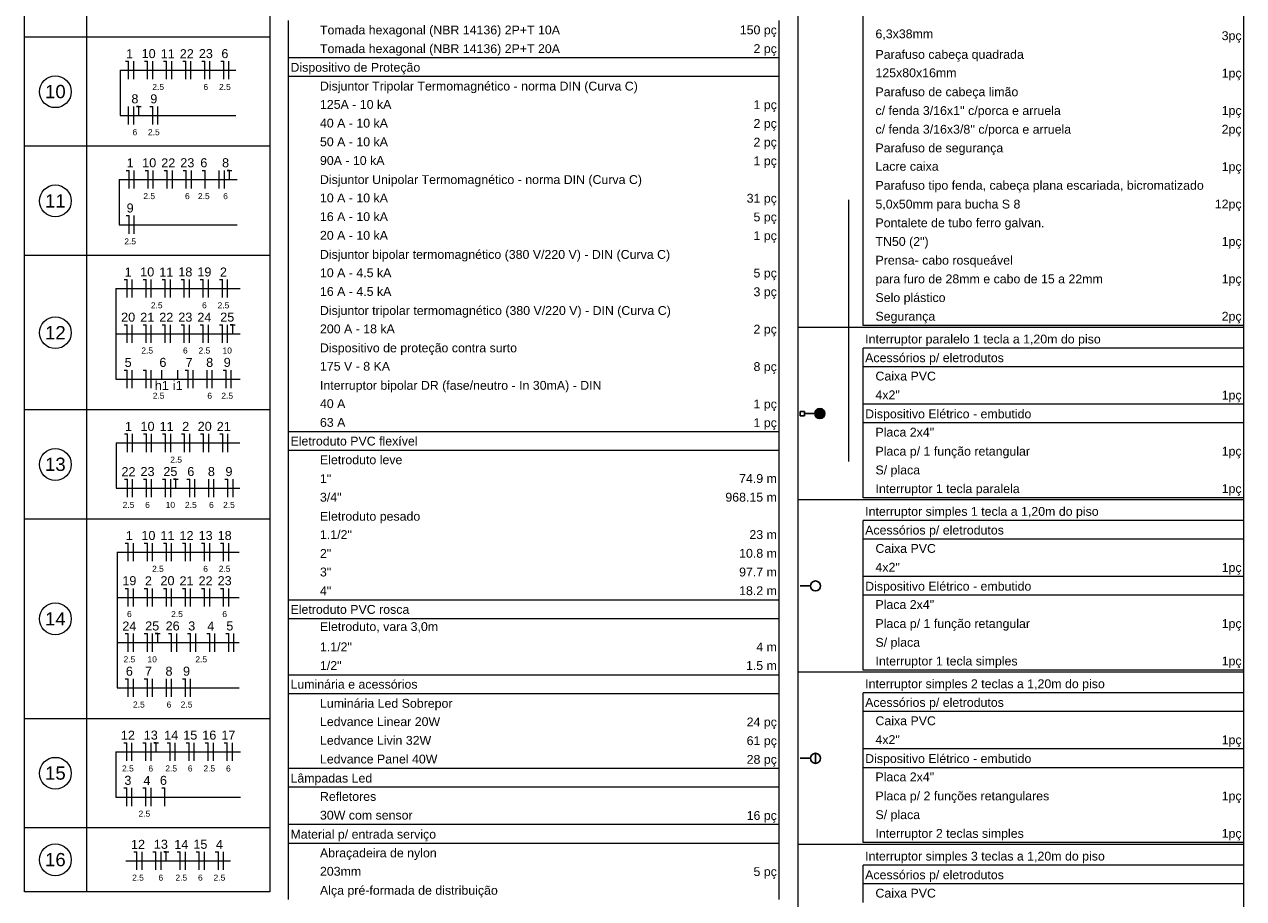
# Model space of a CAD drawing. Header units: feet. Extents: x -18 to 1038, y -110 to 48.
# Tile 115 of 199: x 770 to 785, y -67 to -56. Entities that reach past the tile are written whole.
import ezdxf

# ---------------------------------------------------------------- set-up
doc = ezdxf.new("R2010")
doc.units = ezdxf.units.FT
doc.header["$MEASUREMENT"] = 0
for name, color, linetype, lineweight in [('DI-Tabelas', 7, 'Continuous', 5), ('EL-Fios (Fase 1)', 7, 'Continuous', 5), ('EL-Fios (Fase 2)', 7, 'Continuous', 5), ('EL-Fios (Fase 3)', 7, 'Continuous', 5), ('EL-Fios (Neutro)', 7, 'Continuous', 5), ('EL-Fios (Retorno)', 7, 'Continuous', 5), ('EL-Fios (Terra)', 7, 'Continuous', 5), ('EL-Textos fios', 7, 'Continuous', 5)]:
    doc.layers.add(name, color=color, linetype=linetype, lineweight=lineweight)
doc.layers.add('P-SIMBOL', color=5, linetype='Continuous')
doc.styles.add('Arial', font='arial.ttf')

msp = doc.modelspace()

# ---------------------------------------------------------------- hatches: boundary and pattern name
at = {"layer": 'P-SIMBOL', "linetype": 'Continuous'}
for points in [[(779.8682, -61.1531), (779.8682, -61.2156), (779.8057, -61.2156), (779.8062, -61.2059), (779.8117, -61.1889), (779.8177, -61.1784), (779.8247, -61.1704), (779.8352, -61.1624), (779.8482, -61.1563), (779.8612, -61.1534), (779.8682, -61.1536)], [(779.8682, -61.2781), (779.8682, -61.2156), (779.8057, -61.2156), (779.8062, -61.2252), (779.8117, -61.2422), (779.8177, -61.2527), (779.8247, -61.2607), (779.8352, -61.2687), (779.8482, -61.2748), (779.8612, -61.2777), (779.8682, -61.2775)], [(779.8682, -61.1531), (779.8682, -61.2156), (779.9307, -61.2156), (779.9302, -61.2059), (779.9247, -61.1889), (779.9187, -61.1784), (779.9117, -61.1704), (779.9012, -61.1624), (779.8882, -61.1563), (779.8752, -61.1534), (779.8682, -61.1536)], [(779.8682, -61.2781), (779.8682, -61.2156), (779.9307, -61.2156), (779.9302, -61.2252), (779.9247, -61.2422), (779.9187, -61.2527), (779.9117, -61.2607), (779.9012, -61.2687), (779.8882, -61.2748), (779.8752, -61.2777), (779.8682, -61.2775)]]:
    msp.add_hatch(color=7, dxfattribs=at).paths.add_polyline_path(points)

# ---------------------------------------------------------------- linework, layer by layer
at = {"layer": 'DI-Tabelas'}
for p, q in [((779.5991, -60.1439), (779.5991, -47.3009)), ((785.1392, -47.3009), (785.1392, -60.1439)), ((769.9759, -56.5343), (769.9759, -54.6143)), ((770.7469, -54.6143), (770.7469, -56.5343)), ((773.0289, -54.6143), (773.0289, -56.5343)), ((780.4076, -56.3973), (780.4076, -56.1647)), ((785.1392, -56.1647), (785.1392, -56.3973)), ((773.2605, -56.558), (773.2605, -56.3254)), ((779.3595, -56.3254), (779.3595, -56.558)), ((780.4076, -56.6299), (780.4076, -56.3973)), ((785.1392, -56.3973), (785.1392, -56.6299)), ((770.7469, -56.5343), (769.9759, -56.5343)), ((769.9759, -57.8918), (769.9759, -56.5343)), ((773.0289, -56.5343), (770.7469, -56.5343)), ((770.7469, -56.5343), (770.7469, -57.8918)), ((773.0289, -56.5343), (773.0289, -57.8918)), ((773.2605, -56.7906), (773.2605, -56.558)), ((779.3595, -56.558), (779.3595, -56.7906)), ((780.4076, -56.8625), (780.4076, -56.6299)), ((785.1392, -56.6299), (785.1392, -56.8625)), ((773.6269, -56.7906), (773.2605, -56.7906)), ((773.2605, -57.0232), (773.2605, -56.7906)), ((777.3469, -56.7906), (773.6269, -56.7906)), ((779.3595, -56.7906), (777.3469, -56.7906)), ((779.3595, -56.7906), (779.3595, -57.0232)), ((780.4076, -57.0951), (780.4076, -56.8625)), ((785.1392, -56.8625), (785.1392, -57.0951)), ((779.3595, -57.0232), (773.2605, -57.0232)), ((773.2605, -57.2558), (773.2605, -57.0232)), ((779.3595, -57.0232), (779.3595, -57.2558)), ((780.4076, -57.3277), (780.4076, -57.0951)), ((785.1392, -57.0951), (785.1392, -57.3277)), ((773.2605, -57.4884), (773.2605, -57.2558)), ((779.3595, -57.2558), (779.3595, -57.4884)), ((780.4076, -57.5603), (780.4076, -57.3277)), ((785.1392, -57.3277), (785.1392, -57.5603)), ((773.2605, -57.721), (773.2605, -57.4884)), ((779.3595, -57.4884), (779.3595, -57.721)), ((780.4076, -57.7929), (780.4076, -57.5603)), ((785.1392, -57.5603), (785.1392, -57.7929)), ((773.2605, -57.9536), (773.2605, -57.721)), ((779.3595, -57.721), (779.3595, -57.9536)), ((770.7469, -57.8918), (769.9759, -57.8918)), ((769.9759, -59.2493), (769.9759, -57.8918)), ((773.0289, -57.8918), (770.7469, -57.8918)), ((770.7469, -57.8918), (770.7469, -59.2493)), ((773.0289, -57.8918), (773.0289, -59.2493)), ((780.4076, -58.0255), (780.4076, -57.7929)), ((785.1392, -57.7929), (785.1392, -58.0255)), ((773.2605, -58.1862), (773.2605, -57.9536)), ((779.3595, -57.9536), (779.3595, -58.1862)), ((780.4076, -58.2581), (780.4076, -58.0255)), ((785.1392, -58.0255), (785.1392, -58.2581)), ((773.2605, -58.4188), (773.2605, -58.1862)), ((779.3595, -58.1862), (779.3595, -58.4188)), ((780.4076, -58.4907), (780.4076, -58.2581)), ((785.1392, -58.2581), (785.1392, -58.4907)), ((773.2605, -58.6514), (773.2605, -58.4188)), ((779.3595, -58.4188), (779.3595, -58.6514)), ((780.4076, -58.7233), (780.4076, -58.4907)), ((785.1392, -58.4907), (785.1392, -58.7233)), ((773.2605, -58.884), (773.2605, -58.6514)), ((779.3595, -58.6514), (779.3595, -58.884)), ((780.2303, -58.7879), (780.2303, -58.5553)), ((780.2303, -59.0205), (780.2303, -58.7879)), ((780.4076, -58.9559), (780.4076, -58.7233)), ((785.1392, -58.7233), (785.1392, -58.9559)), ((773.2605, -59.1166), (773.2605, -58.884)), ((779.3595, -58.884), (779.3595, -59.1166)), ((780.4076, -59.1885), (780.4076, -58.9559)), ((785.1392, -58.9559), (785.1392, -59.1885)), ((773.2605, -59.3492), (773.2605, -59.1166)), ((779.3595, -59.1166), (779.3595, -59.3492)), ((780.2303, -59.2531), (780.2303, -59.0205)), ((770.7469, -59.2493), (769.9759, -59.2493)), ((769.9759, -61.1693), (769.9759, -59.2493)), ((773.0289, -59.2493), (770.7469, -59.2493)), ((770.7469, -59.2493), (770.7469, -61.1693)), ((773.0289, -59.2493), (773.0289, -61.1693)), ((780.2303, -59.4857), (780.2303, -59.2531)), ((780.4076, -59.4211), (780.4076, -59.1885)), ((785.1392, -59.1885), (785.1392, -59.4211)), ((773.2605, -59.5818), (773.2605, -59.3492)), ((779.3595, -59.3492), (779.3595, -59.5818)), ((780.4076, -59.6537), (780.4076, -59.4211)), ((785.1392, -59.4211), (785.1392, -59.6537)), ((773.2605, -59.8144), (773.2605, -59.5818)), ((779.3595, -59.5818), (779.3595, -59.8144)), ((780.2303, -59.7183), (780.2303, -59.4857)), ((780.2303, -59.9509), (780.2303, -59.7183)), ((780.4076, -59.8863), (780.4076, -59.6537)), ((785.1392, -59.6537), (785.1392, -59.8863)), ((773.2605, -60.047), (773.2605, -59.8144)), ((779.3595, -59.8144), (779.3595, -60.047)), ((780.4076, -60.1189), (780.4076, -59.8863)), ((785.1392, -59.8863), (785.1392, -60.1189)), ((780.2303, -60.1835), (780.2303, -59.9509)), ((773.2605, -60.2796), (773.2605, -60.047)), ((779.3595, -60.047), (779.3595, -60.2796)), ((780.3826, -60.1439), (779.5991, -60.1439)), ((779.5991, -62.2873), (779.5991, -60.1439)), ((780.2303, -60.4161), (780.2303, -60.1835)), ((785.1392, -60.1439), (780.3826, -60.1439)), ((784.2042, -60.1189), (780.4076, -60.1189)), ((785.1392, -60.1189), (784.2042, -60.1189)), ((785.1392, -60.1439), (785.1392, -62.2873)), ((773.2605, -60.5122), (773.2605, -60.2796)), ((779.3595, -60.2796), (779.3595, -60.5122)), ((780.2303, -60.6487), (780.2303, -60.4161)), ((785.1392, -60.4015), (780.4076, -60.4015)), ((780.4076, -60.6341), (780.4076, -60.4015)), ((785.1392, -60.4015), (785.1392, -60.6341)), ((773.2605, -60.7448), (773.2605, -60.5122)), ((779.3595, -60.5122), (779.3595, -60.7448)), ((780.2303, -60.8813), (780.2303, -60.6487)), ((785.1392, -60.6341), (780.4076, -60.6341)), ((780.4076, -60.8667), (780.4076, -60.6341)), ((785.1392, -60.6341), (785.1392, -60.8667)), ((773.2605, -60.9774), (773.2605, -60.7448)), ((779.3595, -60.7448), (779.3595, -60.9774)), ((780.2303, -61.1139), (780.2303, -60.8813)), ((780.4076, -61.0993), (780.4076, -60.8667)), ((785.1392, -60.8667), (785.1392, -61.0993)), ((773.2605, -61.21), (773.2605, -60.9774)), ((779.3595, -60.9774), (779.3595, -61.21)), ((784.4817, -61.0993), (780.4076, -61.0993)), ((780.4076, -61.3319), (780.4076, -61.0993)), ((785.1392, -61.0993), (784.4817, -61.0993)), ((785.1392, -61.0993), (785.1392, -61.3319)), ((770.7469, -61.1693), (769.9759, -61.1693)), ((769.9759, -62.5268), (769.9759, -61.1693)), ((773.0289, -61.1693), (770.7469, -61.1693)), ((770.7469, -61.1693), (770.7469, -62.5268)), ((773.0289, -61.1693), (773.0289, -62.5268)), ((773.2605, -61.4426), (773.2605, -61.21)), ((779.3595, -61.21), (779.3595, -61.4426)), ((780.2303, -61.3465), (780.2303, -61.1139)), ((780.2303, -61.5791), (780.2303, -61.3465)), ((785.1392, -61.3319), (780.4076, -61.3319)), ((780.4076, -61.5645), (780.4076, -61.3319)), ((785.1392, -61.3319), (785.1392, -61.5645)), ((773.6269, -61.4426), (773.2605, -61.4426)), ((773.2605, -61.6752), (773.2605, -61.4426)), ((777.3469, -61.4426), (773.6269, -61.4426)), ((779.3595, -61.4426), (777.3469, -61.4426)), ((779.3595, -61.4426), (779.3595, -61.6752)), ((779.3595, -61.6752), (773.2605, -61.6752)), ((773.2605, -61.9078), (773.2605, -61.6752)), ((779.3595, -61.6752), (779.3595, -61.9078)), ((780.2303, -61.8117), (780.2303, -61.5791)), ((780.4076, -61.7971), (780.4076, -61.5645)), ((785.1392, -61.5645), (785.1392, -61.7971)), ((780.4076, -62.0297), (780.4076, -61.7971)), ((785.1392, -61.7971), (785.1392, -62.0297)), ((773.2605, -62.1404), (773.2605, -61.9078)), ((779.3595, -61.9078), (779.3595, -62.1404)), ((773.2605, -62.373), (773.2605, -62.1404)), ((779.3595, -62.1404), (779.3595, -62.373)), ((780.4076, -62.2623), (780.4076, -62.0297)), ((785.1392, -62.0297), (785.1392, -62.2623)), ((780.3826, -62.2873), (779.5991, -62.2873)), ((779.5991, -64.4307), (779.5991, -62.2873)), ((785.1392, -62.2873), (780.3826, -62.2873)), ((784.4817, -62.2623), (780.4076, -62.2623)), ((785.1392, -62.2623), (784.4817, -62.2623)), ((785.1392, -62.2873), (785.1392, -64.4307)), ((773.2605, -62.6056), (773.2605, -62.373)), ((779.3595, -62.373), (779.3595, -62.6056)), ((770.7469, -62.5268), (769.9759, -62.5268)), ((769.9759, -65.0093), (769.9759, -62.5268)), ((773.0289, -62.5268), (770.7469, -62.5268)), ((770.7469, -62.5268), (770.7469, -65.0093)), ((773.0289, -62.5268), (773.0289, -65.0093)), ((773.2605, -62.8382), (773.2605, -62.6056)), ((779.3595, -62.6056), (779.3595, -62.8382)), ((785.1392, -62.5449), (780.4076, -62.5449)), ((780.4076, -62.7775), (780.4076, -62.5449)), ((785.1392, -62.5449), (785.1392, -62.7775)), ((773.2605, -63.0708), (773.2605, -62.8382)), ((779.3595, -62.8382), (779.3595, -63.0708)), ((785.1392, -62.7775), (780.4076, -62.7775)), ((780.4076, -63.0101), (780.4076, -62.7775)), ((785.1392, -62.7775), (785.1392, -63.0101)), ((773.2605, -63.3034), (773.2605, -63.0708)), ((779.3595, -63.0708), (779.3595, -63.3034)), ((780.4076, -63.2427), (780.4076, -63.0101)), ((785.1392, -63.0101), (785.1392, -63.2427)), ((773.2605, -63.536), (773.2605, -63.3034)), ((779.3595, -63.3034), (779.3595, -63.536)), ((784.4957, -63.2427), (780.4076, -63.2427)), ((780.4076, -63.4753), (780.4076, -63.2427)), ((785.1392, -63.2427), (784.4957, -63.2427)), ((785.1392, -63.2427), (785.1392, -63.4753)), ((785.1392, -63.4753), (780.4076, -63.4753)), ((780.4076, -63.7079), (780.4076, -63.4753)), ((785.1392, -63.4753), (785.1392, -63.7079)), ((773.6269, -63.536), (773.2605, -63.536)), ((773.2605, -63.7686), (773.2605, -63.536)), ((777.3469, -63.536), (773.6269, -63.536)), ((779.3595, -63.536), (777.3469, -63.536)), ((779.3595, -63.536), (779.3595, -63.7686)), ((779.3595, -63.7686), (773.2605, -63.7686)), ((773.2605, -64.0012), (773.2605, -63.7686)), ((779.3595, -63.7686), (779.3595, -64.0012)), ((780.4076, -63.9405), (780.4076, -63.7079)), ((785.1392, -63.7079), (785.1392, -63.9405)), ((780.4076, -64.1731), (780.4076, -63.9405)), ((785.1392, -63.9405), (785.1392, -64.1731)), ((773.2605, -64.2338), (773.2605, -64.0012)), ((779.3595, -64.0012), (779.3595, -64.2338)), ((773.2605, -64.4664), (773.2605, -64.2338)), ((779.3595, -64.2338), (779.3595, -64.4664)), ((780.4076, -64.4057), (780.4076, -64.1731)), ((785.1392, -64.1731), (785.1392, -64.4057)), ((780.3826, -64.4307), (779.5991, -64.4307)), ((779.5991, -66.5741), (779.5991, -64.4307)), ((785.1392, -64.4307), (780.3826, -64.4307)), ((784.4957, -64.4057), (780.4076, -64.4057)), ((785.1392, -64.4057), (784.4957, -64.4057)), ((785.1392, -64.4307), (785.1392, -66.5741)), ((773.6269, -64.4664), (773.2605, -64.4664)), ((773.2605, -64.699), (773.2605, -64.4664)), ((777.3469, -64.4664), (773.6269, -64.4664)), ((779.3595, -64.4664), (777.3469, -64.4664)), ((779.3595, -64.4664), (779.3595, -64.699)), ((779.3595, -64.699), (773.2605, -64.699)), ((773.2605, -64.9316), (773.2605, -64.699)), ((779.3595, -64.699), (779.3595, -64.9316)), ((785.1392, -64.6883), (780.4076, -64.6883)), ((780.4076, -64.9209), (780.4076, -64.6883)), ((785.1392, -64.6883), (785.1392, -64.9209)), ((770.7469, -65.0093), (769.9759, -65.0093)), ((769.9759, -66.3668), (769.9759, -65.0093)), ((773.0289, -65.0093), (770.7469, -65.0093)), ((770.7469, -65.0093), (770.7469, -66.3668)), ((773.0289, -65.0093), (773.0289, -66.3668)), ((773.2605, -65.1642), (773.2605, -64.9316)), ((779.3595, -64.9316), (779.3595, -65.1642)), ((785.1392, -64.9209), (780.4076, -64.9209)), ((780.4076, -65.1535), (780.4076, -64.9209)), ((785.1392, -64.9209), (785.1392, -65.1535)), ((773.2605, -65.3968), (773.2605, -65.1642)), ((779.3595, -65.1642), (779.3595, -65.3968)), ((780.4076, -65.3861), (780.4076, -65.1535)), ((785.1392, -65.1535), (785.1392, -65.3861)), ((773.2605, -65.6294), (773.2605, -65.3968)), ((779.3595, -65.3968), (779.3595, -65.6294)), ((784.5847, -65.3861), (780.4076, -65.3861)), ((780.4076, -65.6187), (780.4076, -65.3861)), ((785.1392, -65.3861), (784.5847, -65.3861)), ((785.1392, -65.3861), (785.1392, -65.6187)), ((773.6269, -65.6294), (773.2605, -65.6294)), ((773.2605, -65.862), (773.2605, -65.6294)), ((777.3469, -65.6294), (773.6269, -65.6294)), ((779.3595, -65.6294), (777.3469, -65.6294)), ((779.3595, -65.6294), (779.3595, -65.862)), ((785.1392, -65.6187), (780.4076, -65.6187)), ((780.4076, -65.8513), (780.4076, -65.6187)), ((785.1392, -65.6187), (785.1392, -65.8513)), ((779.3595, -65.862), (773.2605, -65.862)), ((773.2605, -66.0946), (773.2605, -65.862)), ((779.3595, -65.862), (779.3595, -66.0946)), ((780.4076, -66.0839), (780.4076, -65.8513)), ((785.1392, -65.8513), (785.1392, -66.0839)), ((773.2605, -66.3272), (773.2605, -66.0946)), ((779.3595, -66.0946), (779.3595, -66.3272)), ((780.4076, -66.3165), (780.4076, -66.0839)), ((785.1392, -66.0839), (785.1392, -66.3165)), ((770.7469, -66.3668), (769.9759, -66.3668)), ((769.9759, -67.1618), (769.9759, -66.3668)), ((773.0289, -66.3668), (770.7469, -66.3668)), ((770.7469, -66.3668), (770.7469, -67.1618)), ((773.0289, -66.3668), (773.0289, -67.1618)), ((773.6269, -66.3272), (773.2605, -66.3272)), ((773.2605, -66.5598), (773.2605, -66.3272)), ((777.3469, -66.3272), (773.6269, -66.3272)), ((779.3595, -66.3272), (777.3469, -66.3272)), ((779.3595, -66.3272), (779.3595, -66.5598)), ((780.4076, -66.5491), (780.4076, -66.3165)), ((785.1392, -66.3165), (785.1392, -66.5491)), ((779.3595, -66.5598), (773.2605, -66.5598)), ((773.2605, -66.7924), (773.2605, -66.5598)), ((779.3595, -66.5598), (779.3595, -66.7924)), ((784.5847, -66.5491), (780.4076, -66.5491)), ((785.1392, -66.5491), (784.5847, -66.5491)), ((780.3826, -66.5741), (779.5991, -66.5741)), ((779.5991, -68.7175), (779.5991, -66.5741)), ((785.1392, -66.5741), (780.3826, -66.5741)), ((785.1392, -66.5741), (785.1392, -68.7175)), ((773.2605, -67.025), (773.2605, -66.7924)), ((779.3595, -66.7924), (779.3595, -67.025)), ((785.1392, -66.8317), (780.4076, -66.8317)), ((780.4076, -67.0643), (780.4076, -66.8317)), ((785.1392, -66.8317), (785.1392, -67.0643)), ((770.7469, -67.1618), (769.9759, -67.1618)), ((773.0289, -67.1618), (770.7469, -67.1618)), ((773.2605, -67.2576), (773.2605, -67.025)), ((779.3595, -67.025), (779.3595, -67.2576)), ((785.1392, -67.0643), (780.4076, -67.0643)), ((780.4076, -67.2969), (780.4076, -67.0643)), ((785.1392, -67.0643), (785.1392, -67.2969))]:
    msp.add_line(p, q, dxfattribs=at)
at = {"layer": 'DI-Tabelas', "color": 7}
for centre in [(770.3614, -57.213), (770.3614, -58.5705), (770.3614, -60.2093), (770.3614, -61.848), (770.3614, -63.768), (770.3614, -65.688), (770.3614, -66.7643)]:
    msp.add_circle(centre, 0.198, dxfattribs=at)
at = {"layer": 'EL-Fios (Fase 1)', "color": 7}
for p, q in [((771.3352, -57.0585), (771.3352, -56.8335)), ((772.0463, -57.0585), (772.0463, -56.8335)), ((771.2709, -57.621), (771.2709, -57.396)), ((771.3421, -58.416), (771.3421, -58.191)), ((771.8162, -58.416), (771.8162, -58.191)), ((772.3988, -58.416), (772.3988, -58.191)), ((771.3172, -59.7735), (771.3172, -59.5485)), ((772.5025, -59.7735), (772.5025, -59.5485)), ((771.5543, -60.336), (771.5543, -60.111)), ((771.7913, -60.336), (771.7913, -60.111)), ((772.2654, -60.336), (772.2654, -60.111)), ((771.3172, -60.8985), (771.3172, -60.6735)), ((772.0752, -60.8985), (772.0752, -60.6735)), ((772.248, -60.8985), (772.248, -60.6735)), ((771.3213, -61.6935), (771.3213, -61.4685)), ((772.0324, -61.6935), (772.0324, -61.4685)), ((772.5065, -61.6935), (772.5065, -61.4685)), ((771.3213, -62.256), (771.3213, -62.031)), ((772.2695, -62.256), (772.2695, -62.031)), ((771.3322, -63.051), (771.3322, -62.826)), ((772.0434, -63.051), (772.0434, -62.826)), ((771.5693, -63.6135), (771.5693, -63.3885)), ((772.0434, -63.6135), (772.0434, -63.3885)), ((772.2804, -63.6135), (772.2804, -63.3885)), ((771.3322, -64.176), (771.3322, -63.951)), ((771.8706, -64.176), (771.8706, -63.951)), ((772.1077, -64.176), (772.1077, -63.951)), ((772.3447, -64.176), (772.3447, -63.951)), ((772.5818, -64.176), (772.5818, -63.951)), ((771.5693, -64.7385), (771.5693, -64.5135)), ((771.742, -64.7385), (771.742, -64.5135)), ((771.314, -65.5335), (771.314, -65.3085)), ((771.8524, -65.5335), (771.8524, -65.3085)), ((771.314, -66.096), (771.314, -65.871)), ((771.551, -66.096), (771.551, -65.871)), ((771.4398, -66.891), (771.4398, -66.666)), ((771.9782, -66.891), (771.9782, -66.666)), ((772.4523, -66.891), (772.4523, -66.666))]:
    msp.add_line(p, q, dxfattribs=at)
at = {"layer": 'EL-Fios (Fase 2)', "color": 7}
for p, q in [((771.5722, -57.0585), (771.5722, -56.8335)), ((772.5204, -57.0585), (772.5204, -56.8335)), ((771.6365, -57.621), (771.6365, -57.396)), ((771.5791, -58.416), (771.5791, -58.191)), ((771.3421, -58.9785), (771.3421, -58.7535)), ((771.5543, -59.7735), (771.5543, -59.5485)), ((772.0284, -59.7735), (772.0284, -59.5485)), ((772.2654, -59.7735), (772.2654, -59.5485)), ((772.5025, -60.336), (772.5025, -60.111)), ((771.5543, -60.8985), (771.5543, -60.6735)), ((772.5494, -60.8985), (772.5494, -60.6735)), ((771.5583, -61.6935), (771.5583, -61.4685)), ((771.7954, -62.256), (771.7954, -62.031)), ((772.0967, -62.256), (772.0967, -62.031)), ((772.5708, -62.256), (772.5708, -62.031)), ((771.5693, -63.051), (771.5693, -62.826)), ((772.5175, -63.051), (772.5175, -62.826)), ((771.3322, -63.6135), (771.3322, -63.3885)), ((771.5693, -64.176), (771.5693, -63.951)), ((771.3322, -64.7385), (771.3322, -64.5135)), ((772.0434, -64.7385), (772.0434, -64.5135)), ((772.3265, -65.5335), (772.3265, -65.3085))]:
    msp.add_line(p, q, dxfattribs=at)
at = {"layer": 'EL-Fios (Fase 3)', "color": 7}
for p, q in [((771.8093, -57.0585), (771.8093, -56.8335)), ((772.2834, -57.0585), (772.2834, -56.8335)), ((771.3352, -57.621), (771.3352, -57.396)), ((772.0532, -58.416), (772.0532, -58.191)), ((772.463, -58.416), (772.463, -58.191)), ((771.7913, -59.7735), (771.7913, -59.5485)), ((771.3172, -60.336), (771.3172, -60.111)), ((772.0284, -60.336), (772.0284, -60.111)), ((772.3123, -60.8985), (772.3123, -60.6735)), ((771.7954, -61.6935), (771.7954, -61.4685)), ((772.2695, -61.6935), (772.2695, -61.4685)), ((771.5583, -62.256), (771.5583, -62.031)), ((772.3338, -62.256), (772.3338, -62.031)), ((771.8063, -63.051), (771.8063, -62.826)), ((772.2804, -63.051), (772.2804, -62.826)), ((771.8063, -63.6135), (771.8063, -63.3885)), ((772.5175, -63.6135), (772.5175, -63.3885)), ((771.8063, -64.7385), (771.8063, -64.5135)), ((771.551, -65.5335), (771.551, -65.3085)), ((772.0894, -65.5335), (772.0894, -65.3085)), ((772.5635, -65.5335), (772.5635, -65.3085)), ((771.6768, -66.891), (771.6768, -66.666)), ((772.2152, -66.891), (772.2152, -66.666))]:
    msp.add_line(p, q, dxfattribs=at)
at = {"layer": 'EL-Fios (Neutro)', "color": 7}
for p, q in [((771.2334, -56.8335), (771.2709, -56.8335)), ((771.2709, -57.0585), (771.2709, -56.8335)), ((771.4704, -56.8335), (771.5079, -56.8335)), ((771.5079, -57.0585), (771.5079, -56.8335)), ((771.7075, -56.8335), (771.745, -56.8335)), ((771.745, -57.0585), (771.745, -56.8335)), ((771.9445, -56.8335), (771.982, -56.8335)), ((771.982, -57.0585), (771.982, -56.8335)), ((772.1816, -56.8335), (772.2191, -56.8335)), ((772.2191, -57.0585), (772.2191, -56.8335)), ((772.4186, -56.8335), (772.4561, -56.8335)), ((772.4561, -57.0585), (772.4561, -56.8335)), ((771.5347, -57.396), (771.5722, -57.396)), ((771.5722, -57.621), (771.5722, -57.396)), ((771.2403, -58.191), (771.2778, -58.191)), ((771.2778, -58.416), (771.2778, -58.191)), ((771.4773, -58.191), (771.5148, -58.191)), ((771.5148, -58.416), (771.5148, -58.191)), ((771.7144, -58.191), (771.7519, -58.191)), ((771.7519, -58.416), (771.7519, -58.191)), ((771.9514, -58.191), (771.9889, -58.191)), ((771.9889, -58.416), (771.9889, -58.191)), ((772.1885, -58.191), (772.226, -58.191)), ((772.226, -58.416), (772.226, -58.191)), ((771.2403, -58.7535), (771.2778, -58.7535)), ((771.2778, -58.9785), (771.2778, -58.7535)), ((771.2154, -59.5485), (771.2529, -59.5485)), ((771.2529, -59.7735), (771.2529, -59.5485)), ((771.4525, -59.5485), (771.49, -59.5485)), ((771.49, -59.7735), (771.49, -59.5485)), ((771.6895, -59.5485), (771.727, -59.5485)), ((771.727, -59.7735), (771.727, -59.5485)), ((771.9266, -59.5485), (771.9641, -59.5485)), ((771.9641, -59.7735), (771.9641, -59.5485)), ((772.1636, -59.5485), (772.2011, -59.5485)), ((772.2011, -59.7735), (772.2011, -59.5485)), ((772.4007, -59.5485), (772.4382, -59.5485)), ((772.4382, -59.7735), (772.4382, -59.5485)), ((771.2154, -60.111), (771.2529, -60.111)), ((771.2529, -60.336), (771.2529, -60.111)), ((771.4525, -60.111), (771.49, -60.111)), ((771.49, -60.336), (771.49, -60.111)), ((771.6895, -60.111), (771.727, -60.111)), ((771.727, -60.336), (771.727, -60.111)), ((771.9266, -60.111), (771.9641, -60.111)), ((771.9641, -60.336), (771.9641, -60.111)), ((772.1636, -60.111), (772.2011, -60.111)), ((772.2011, -60.336), (772.2011, -60.111)), ((772.4007, -60.111), (772.4382, -60.111)), ((772.4382, -60.336), (772.4382, -60.111)), ((771.2154, -60.6735), (771.2529, -60.6735)), ((771.2529, -60.8985), (771.2529, -60.6735)), ((771.4525, -60.6735), (771.49, -60.6735)), ((771.49, -60.8985), (771.49, -60.6735)), ((771.9735, -60.6735), (772.011, -60.6735)), ((772.011, -60.8985), (772.011, -60.6735)), ((772.4476, -60.6735), (772.4851, -60.6735)), ((772.4851, -60.8985), (772.4851, -60.6735)), ((771.2195, -61.4685), (771.257, -61.4685)), ((771.257, -61.6935), (771.257, -61.4685)), ((771.4565, -61.4685), (771.494, -61.4685)), ((771.494, -61.6935), (771.494, -61.4685)), ((771.6936, -61.4685), (771.7311, -61.4685)), ((771.7311, -61.6935), (771.7311, -61.4685)), ((771.9306, -61.4685), (771.9681, -61.4685)), ((771.9681, -61.6935), (771.9681, -61.4685)), ((772.1677, -61.4685), (772.2052, -61.4685)), ((772.2052, -61.6935), (772.2052, -61.4685)), ((772.4047, -61.4685), (772.4422, -61.4685)), ((772.4422, -61.6935), (772.4422, -61.4685)), ((771.2195, -62.031), (771.257, -62.031)), ((771.257, -62.256), (771.257, -62.031)), ((771.4565, -62.031), (771.494, -62.031)), ((771.494, -62.256), (771.494, -62.031)), ((771.6936, -62.031), (771.7311, -62.031)), ((771.7311, -62.256), (771.7311, -62.031)), ((771.9949, -62.031), (772.0324, -62.031)), ((772.0324, -62.256), (772.0324, -62.031)), ((772.469, -62.031), (772.5065, -62.031)), ((772.5065, -62.256), (772.5065, -62.031)), ((771.2304, -62.826), (771.2679, -62.826)), ((771.2679, -63.051), (771.2679, -62.826)), ((771.4675, -62.826), (771.505, -62.826)), ((771.505, -63.051), (771.505, -62.826)), ((771.7045, -62.826), (771.742, -62.826)), ((771.742, -63.051), (771.742, -62.826)), ((771.9416, -62.826), (771.9791, -62.826)), ((771.9791, -63.051), (771.9791, -62.826)), ((772.1786, -62.826), (772.2161, -62.826)), ((772.2161, -63.051), (772.2161, -62.826)), ((772.4157, -62.826), (772.4532, -62.826)), ((772.4532, -63.051), (772.4532, -62.826)), ((771.2304, -63.3885), (771.2679, -63.3885)), ((771.2679, -63.6135), (771.2679, -63.3885)), ((771.4675, -63.3885), (771.505, -63.3885)), ((771.505, -63.6135), (771.505, -63.3885)), ((771.7045, -63.3885), (771.742, -63.3885)), ((771.742, -63.6135), (771.742, -63.3885)), ((771.9416, -63.3885), (771.9791, -63.3885)), ((771.9791, -63.6135), (771.9791, -63.3885)), ((772.1786, -63.3885), (772.2161, -63.3885)), ((772.2161, -63.6135), (772.2161, -63.3885)), ((772.4157, -63.3885), (772.4532, -63.3885)), ((772.4532, -63.6135), (772.4532, -63.3885)), ((771.2304, -63.951), (771.2679, -63.951)), ((771.2679, -64.176), (771.2679, -63.951)), ((771.4675, -63.951), (771.505, -63.951)), ((771.505, -64.176), (771.505, -63.951)), ((771.7688, -63.951), (771.8063, -63.951)), ((771.8063, -64.176), (771.8063, -63.951)), ((772.0059, -63.951), (772.0434, -63.951)), ((772.0434, -64.176), (772.0434, -63.951)), ((772.2429, -63.951), (772.2804, -63.951)), ((772.2804, -64.176), (772.2804, -63.951)), ((772.48, -63.951), (772.5175, -63.951)), ((772.5175, -64.176), (772.5175, -63.951)), ((771.2304, -64.5135), (771.2679, -64.5135)), ((771.2679, -64.7385), (771.2679, -64.5135)), ((771.4675, -64.5135), (771.505, -64.5135)), ((771.505, -64.7385), (771.505, -64.5135)), ((771.9416, -64.5135), (771.9791, -64.5135)), ((771.9791, -64.7385), (771.9791, -64.5135)), ((771.2122, -65.3085), (771.2497, -65.3085)), ((771.2497, -65.5335), (771.2497, -65.3085)), ((771.4492, -65.3085), (771.4867, -65.3085)), ((771.4867, -65.5335), (771.4867, -65.3085)), ((771.7506, -65.3085), (771.7881, -65.3085)), ((771.7881, -65.5335), (771.7881, -65.3085)), ((771.9876, -65.3085), (772.0251, -65.3085)), ((772.0251, -65.5335), (772.0251, -65.3085)), ((772.2247, -65.3085), (772.2622, -65.3085)), ((772.2622, -65.5335), (772.2622, -65.3085)), ((772.4617, -65.3085), (772.4992, -65.3085)), ((772.4992, -65.5335), (772.4992, -65.3085)), ((771.2122, -65.871), (771.2497, -65.871)), ((771.2497, -66.096), (771.2497, -65.871)), ((771.4492, -65.871), (771.4867, -65.871)), ((771.4867, -66.096), (771.4867, -65.871)), ((771.6863, -65.871), (771.7238, -65.871)), ((771.7238, -66.096), (771.7238, -65.871)), ((771.338, -66.666), (771.3755, -66.666)), ((771.3755, -66.891), (771.3755, -66.666)), ((771.5751, -66.666), (771.6126, -66.666)), ((771.6126, -66.891), (771.6126, -66.666)), ((771.8764, -66.666), (771.9139, -66.666)), ((771.9139, -66.891), (771.9139, -66.666)), ((772.1134, -66.666), (772.1509, -66.666)), ((772.1509, -66.891), (772.1509, -66.666)), ((772.3505, -66.666), (772.388, -66.666)), ((772.388, -66.891), (772.388, -66.666))]:
    msp.add_line(p, q, dxfattribs=at)
at = {"layer": 'EL-Fios (Retorno)', "color": 7}
for p, q in [((771.6855, -60.786), (771.6855, -60.6735)), ((771.8837, -60.786), (771.8837, -60.6735))]:
    msp.add_line(p, q, dxfattribs=at)
at = {"layer": 'EL-Fios (Terra)', "color": 7}
for points in [[(771.3994, -57.5085), (771.3994, -57.396), (771.3694, -57.396), (771.4294, -57.396)], [(772.5273, -58.3035), (772.5273, -58.191), (772.4973, -58.191), (772.5573, -58.191)], [(772.5668, -60.2235), (772.5668, -60.111), (772.5368, -60.111), (772.5968, -60.111)], [(771.8597, -62.1435), (771.8597, -62.031), (771.8297, -62.031), (771.8897, -62.031)], [(771.6335, -64.0635), (771.6335, -63.951), (771.6035, -63.951), (771.6635, -63.951)], [(771.6153, -65.421), (771.6153, -65.3085), (771.5853, -65.3085), (771.6453, -65.3085)], [(771.7411, -66.7785), (771.7411, -66.666), (771.7111, -66.666), (771.7711, -66.666)]]:
    msp.add_lwpolyline(points, dxfattribs=at)
at = {"layer": 'EL-Textos fios', "color": 7}
for p, q in [((771.1691, -56.946), (772.6066, -56.946)), ((771.1691, -56.946), (771.1691, -57.5085)), ((771.1691, -57.5085), (772.6066, -57.5085)), ((771.1541, -58.3035), (772.6216, -58.3035)), ((771.1541, -58.3035), (771.1541, -58.866)), ((771.1541, -58.866), (772.6216, -58.866)), ((771.1147, -59.661), (772.661, -59.661)), ((771.1147, -59.661), (771.1147, -60.786)), ((771.1147, -60.2235), (772.661, -60.2235)), ((771.1147, -60.786), (772.661, -60.786)), ((771.1187, -61.581), (772.657, -61.581)), ((771.1187, -61.581), (771.1187, -62.1435)), ((771.1187, -62.1435), (772.657, -62.1435)), ((771.1297, -62.9385), (772.646, -62.9385)), ((771.1297, -62.9385), (771.1297, -64.626)), ((771.1297, -63.501), (772.646, -63.501)), ((771.1297, -64.0635), (772.646, -64.0635)), ((771.1297, -64.626), (772.646, -64.626)), ((771.1114, -65.421), (772.6643, -65.421)), ((771.1114, -65.421), (771.1114, -65.9835)), ((771.1114, -65.9835), (772.6643, -65.9835)), ((771.2372, -66.7785), (772.5385, -66.7785))]:
    msp.add_line(p, q, dxfattribs=at)
at = {"layer": 'P-SIMBOL', "color": 7}
for p, q in [((779.6241, -61.2421), (779.6241, -61.1891)), ((779.6241, -61.1891), (779.6772, -61.1891)), ((779.6772, -61.2421), (779.6241, -61.2421)), ((779.6772, -61.1891), (779.6772, -61.2421)), ((779.8057, -61.2156), (779.6772, -61.2156)), ((779.8682, -61.1531), (779.8682, -61.2781)), ((779.7526, -63.359), (779.6241, -63.359)), ((779.7526, -65.5024), (779.6241, -65.5024)), ((779.8151, -65.4399), (779.8151, -65.5649))]:
    msp.add_line(p, q, dxfattribs=at)
for centre in [(779.8682, -61.2156), (779.8151, -63.359), (779.8151, -65.5024)]:
    msp.add_circle(centre, 0.0625, dxfattribs=at)

# ---------------------------------------------------------------- texts
at = {"layer": 'DI-Tabelas', "char_height": 0.11, "line_spacing_factor": 0.6, "style": 'Arial'}
for s, insert, width, attachment_point in [('Tomada hexagonal (NBR 14136) 2P+T 10A', (773.6519, -56.533), 5.970183, 7), ('150 pç', (779.3345, -56.533), 0.922591, 9), ('   6,3x38mm', (780.4326, -56.5686), 1.690747, 7), ('3pç', (785.1142, -56.6049), 0.495503, 9), ('Tomada hexagonal (NBR 14136) 2P+T 20A', (773.6519, -56.7656), 5.970183, 7), ('2 pç', (779.3345, -56.7656), 0.580854, 9), ('   Parafuso cabeça quadrada', (780.4326, -56.8375), 3.946082, 7), ('Dispositivo de Proteção', (773.2855, -56.9982), 3.228399, 7), ('   125x80x16mm', (780.4326, -57.0338), 2.271768, 7), ('1pç', (785.1142, -57.0701), 0.495503, 9), ('Disjuntor Tripolar Termomagnético - norma DIN (Curva C)', (773.6519, -57.2308), 7.906082, 7), ('   Parafuso de cabeça limão', (780.4326, -57.3027), 3.809085, 7), ('125A - 10 kA', (773.6519, -57.4271), 1.776601, 7), ('1 pç', (779.3345, -57.4634), 0.580854, 9), ("   c/ fenda 3/16x1'' c/porca e arruela", (780.4326, -57.5353), 4.865655, 7), ('1pç', (785.1142, -57.5353), 0.495503, 9), ('40 A - 10 kA', (773.6519, -57.6597), 1.691082, 7), ('2 pç', (779.3345, -57.696), 0.580854, 9), ("   c/ fenda 3/16x3/8'' c/porca e arruela", (780.4326, -57.7679), 5.121875, 7), ('50 A - 10 kA', (773.6519, -57.8923), 1.691082, 7), ('2pç', (785.1142, -57.7679), 0.495503, 9), ('2 pç', (779.3345, -57.9286), 0.580854, 9), ('   Parafuso de segurança', (780.4326, -58.0005), 3.433476, 7), ('90A - 10 kA', (773.6519, -58.1249), 1.605732, 7), ('1 pç', (779.3345, -58.1612), 0.580854, 9), ('   Lacre caixa', (780.4326, -58.1968), 1.827576, 7), ('1pç', (785.1142, -58.2331), 0.495503, 9), ('Disjuntor Unipolar Termomagnético - norma DIN (Curva C)', (773.6519, -58.3938), 8.008872, 7), ('   Parafuso tipo fenda, cabeça plana escariada, bicromatizado', (780.4326, -58.4657), 8.421037, 7), ('10 A - 10 kA', (773.6519, -58.5901), 1.691082, 7), ('31 pç', (779.3345, -58.6264), 0.751723, 9), ('16 A - 10 kA', (773.6519, -58.8227), 1.691082, 7), ('   5,0x50mm para bucha S 8', (780.4326, -58.6983), 3.860229, 7), ('12pç', (785.1142, -58.6983), 0.666372, 9), ('5 pç', (779.3345, -58.859), 0.580854, 9), ('   Pontalete de tubo ferro galvan.', (780.4326, -58.9309), 4.458018, 7), ('20 A - 10 kA', (773.6519, -59.0553), 1.691082, 7), ('1 pç', (779.3345, -59.0916), 0.580854, 9), ('   TN50 (2")', (780.4326, -59.1635), 1.577561, 7), ('1pç', (785.1142, -59.1635), 0.495503, 9), ('Disjuntor bipolar termomagnético (380 V/220 V) - DIN (Curva C)', (773.6519, -59.3242), 8.709451, 7), ('   Prensa- cabo rosqueável', (780.4326, -59.3961), 3.672424, 7), ('10 A - 4.5 kA', (773.6519, -59.5205), 1.776433, 7), ('5 pç', (779.3345, -59.5568), 0.580854, 9), ('   para furo de 28mm e cabo de 15 a 22mm', (780.4326, -59.6287), 5.909482, 7), ('1pç', (785.1142, -59.6287), 0.495503, 9), ('16 A - 4.5 kA', (773.6519, -59.7531), 1.776433, 7), ('3 pç', (779.3345, -59.7894), 0.580854, 9), ('   Selo plástico', (780.4326, -59.8613), 1.998445, 7), ('Disjuntor tripolar termomagnético (380 V/220 V) - DIN (Curva C)', (773.6519, -60.022), 8.72622, 7), ('   Segurança', (780.4326, -60.0939), 1.742393, 7), ('2pç', (785.1142, -60.0939), 0.495503, 9), ('200 A - 18 kA', (773.6519, -60.2183), 1.861951, 7), ('2 pç', (779.3345, -60.2546), 0.580854, 9), ('Dispositivo de proteção contra surto', (773.6519, -60.4872), 4.902043, 7), ('Interruptor paralelo 1 tecla a 1,20m do piso', (780.4326, -60.3765), 5.858171, 7), ('Acessórios p/ eletrodutos', (780.4326, -60.6091), 3.450412, 7), ('175 V - 8 KA', (773.6519, -60.6835), 1.742393, 7), ('8 pç', (779.3345, -60.7198), 0.580854, 9), ('Interruptor bipolar DR (fase/neutro - In 30mA) - DIN', (773.6519, -60.9524), 7.001265, 7), ('   Caixa PVC', (780.4326, -60.8054), 1.759329, 7), ('   4x2"', (780.4326, -61.038), 0.860716, 7), ('1pç', (785.1142, -61.0743), 0.495503, 9), ('40 A', (773.6519, -61.1487), 0.632165, 7), ('1 pç', (779.3345, -61.185), 0.580854, 9), ('63 A', (773.6519, -61.3813), 0.632165, 7), ('Dispositivo Elétrico - embutido', (780.4326, -61.3069), 4.133049, 7), ('1 pç', (779.3345, -61.4176), 0.580854, 9), ('   Placa 2x4"', (780.4326, -61.5032), 1.714893, 7), ('Eletroduto PVC flexível', (773.2855, -61.6139), 3.159985, 7), ('Eletroduto leve', (773.6519, -61.8465), 2.049756, 7), ('   Placa p/ 1 função retangular', (780.4326, -61.7721), 4.099345, 7), ('1pç', (785.1142, -61.7721), 0.495503, 9), ('   S/ placa', (780.4326, -62.0047), 1.366448, 7), ('1"', (773.6519, -62.0791), 0.28003, 7), ('74.9 m', (779.3345, -62.0791), 0.93936, 9), ('3/4"', (773.6519, -62.3117), 0.53625, 7), ('968.15 m', (779.3345, -62.3117), 1.281098, 9), ('   Interruptor 1 tecla paralela', (780.4326, -62.2373), 3.842454, 7), ('1pç', (785.1142, -62.2373), 0.495503, 9), ('Eletroduto pesado', (773.6519, -62.5806), 2.494116, 7), ('Interruptor simples 1 tecla a 1,20m do piso', (780.4326, -62.5199), 5.80686, 7), ('1.1/2"', (773.6519, -62.7769), 0.79247, 7), ('Acessórios p/ eletrodutos', (780.4326, -62.7525), 3.450412, 7), ('23 m', (779.3345, -62.7769), 0.68314, 9), ('2"', (773.6519, -63.0095), 0.28003, 7), ('10.8 m', (779.3345, -63.0095), 0.93936, 9), ('   Caixa PVC', (780.4326, -62.9488), 1.759329, 7), ('   4x2"', (780.4326, -63.1814), 0.860716, 7), ('1pç', (785.1142, -63.2177), 0.495503, 9), ('3"', (773.6519, -63.2421), 0.28003, 7), ('97.7 m', (779.3345, -63.2421), 0.93936, 9), ('4"', (773.6519, -63.4747), 0.28003, 7), ('18.2 m', (779.3345, -63.4747), 0.93936, 9), ('Dispositivo Elétrico - embutido', (780.4326, -63.4503), 4.133049, 7), ('   Placa 2x4"', (780.4326, -63.6466), 1.714893, 7), ('Eletroduto PVC rosca', (773.2855, -63.7073), 2.955076, 7), ('Eletroduto, vara 3,0m', (773.6519, -63.9399), 2.937637, 7), ('   Placa p/ 1 função retangular', (780.4326, -63.9155), 4.099345, 7), ('1pç', (785.1142, -63.9155), 0.495503, 9), ('1.1/2"', (773.6519, -64.1725), 0.79247, 7), ('4 m', (779.3345, -64.1725), 0.512271, 9), ('   S/ placa', (780.4326, -64.1481), 1.366448, 7), ('1/2"', (773.6519, -64.4051), 0.53625, 7), ('1.5 m', (779.3345, -64.4051), 0.768491, 9), ('   Interruptor 1 tecla simples', (780.4326, -64.3807), 3.791143, 7), ('1pç', (785.1142, -64.3807), 0.495503, 9), ('Luminária e acessórios', (773.2855, -64.6377), 3.159817, 7), ('Interruptor simples 2 teclas a 1,20m do piso', (780.4326, -64.6633), 5.960625, 7), ('Luminária Led Sobrepor', (773.6519, -64.9066), 3.296479, 7), ('Acessórios p/ eletrodutos', (780.4326, -64.8959), 3.450412, 7), ('Ledvance Linear 20W', (773.6519, -65.1029), 2.989284, 7), ('24 pç', (779.3345, -65.1392), 0.751723, 9), ('   Caixa PVC', (780.4326, -65.0922), 1.759329, 7), ('Ledvance Livin 32W', (773.6519, -65.3355), 2.767271, 7), ('   4x2"', (780.4326, -65.3248), 0.860716, 7), ('61 pç', (779.3345, -65.3718), 0.751723, 9), ('1pç', (785.1142, -65.3611), 0.495503, 9), ('Ledvance Panel 40W', (773.6519, -65.5681), 2.921204, 7), ('28 pç', (779.3345, -65.6044), 0.751723, 9), ('Dispositivo Elétrico - embutido', (780.4326, -65.5937), 4.133049, 7), ('   Placa 2x4"', (780.4326, -65.79), 1.714893, 7), ('Lâmpadas Led', (773.2855, -65.837), 2.032988, 7), ('Refletores', (773.6519, -66.0333), 1.400488, 7), ('   Placa p/ 2 funções retangulares', (780.4326, -66.0589), 4.577744, 7), ('1pç', (785.1142, -66.0589), 0.495503, 9), ('30W com sensor', (773.6519, -66.2659), 2.30564, 7), ('16 pç', (779.3345, -66.3022), 0.751723, 9), ('   S/ placa', (780.4326, -66.2915), 1.366448, 7), ('Material p/ entrada serviço', (773.2855, -66.5348), 3.62061, 7), ('   Interruptor 2 teclas simples', (780.4326, -66.5241), 3.944909, 7), ('1pç', (785.1142, -66.5241), 0.495503, 9), ('Abraçadeira de nylon', (773.6519, -66.7674), 2.903933, 7), ('Interruptor simples 3 teclas a 1,20m do piso', (780.4326, -66.8067), 5.960625, 7), ('203mm', (773.6519, -66.9637), 1.02471, 7), ('5 pç', (779.3345, -67), 0.580854, 9), ('Acessórios p/ eletrodutos', (780.4326, -67.0393), 3.450412, 7), ('Alça pré-formada de distribuição', (773.6519, -67.2326), 4.423476, 7), ('   Caixa PVC', (780.4326, -67.2356), 1.759329, 7)]:
    msp.add_mtext(s, dxfattribs=dict(at, insert=insert, width=width, attachment_point=attachment_point))
at = {"layer": 'DI-Tabelas', "color": 7, "char_height": 0.165, "width": 0.512607, "attachment_point": 8, "line_spacing_factor": 0.6, "style": 'Arial'}
for s, insert in [('10', (770.3614, -57.2955)), ('11', (770.3614, -58.653)), ('12', (770.3614, -60.2918)), ('13', (770.3614, -61.9305)), ('14', (770.3614, -63.8505)), ('15', (770.3614, -65.7705)), ('16', (770.3614, -66.8468))]:
    msp.add_mtext(s, dxfattribs=dict(at, insert=insert))
at = {"layer": 'EL-Textos fios', "color": 7, "attachment_point": 8, "line_spacing_factor": 0.6, "style": 'Arial'}
for s, insert, char_height, width in [('1', (771.2843, -56.7964), 0.1125, 0.174752), ('10', (771.5213, -56.7964), 0.1125, 0.349505), ('11', (771.7584, -56.7964), 0.1125, 0.349505), ('22', (771.9954, -56.7964), 0.1125, 0.349505), ('23', (772.2325, -56.7964), 0.1125, 0.349505), ('6', (772.4695, -56.7964), 0.1125, 0.174752), ('2.5', (771.6398, -57.192), 0.075, 0.291197), ('6', (772.2325, -57.192), 0.075, 0.116502), ('2.5', (772.4695, -57.192), 0.075, 0.291197), ('8', (771.3502, -57.3589), 0.1125, 0.174752), ('9', (771.5856, -57.3589), 0.1125, 0.174752), ('6', (771.3502, -57.7545), 0.075, 0.116502), ('2.5', (771.5856, -57.7545), 0.075, 0.291197), ('1', (771.2912, -58.1539), 0.1125, 0.174752), ('10', (771.5282, -58.1539), 0.1125, 0.349505), ('22', (771.7653, -58.1539), 0.1125, 0.349505), ('23', (772.0023, -58.1539), 0.1125, 0.349505), ('6', (772.2072, -58.1539), 0.1125, 0.174752), ('8', (772.478, -58.1539), 0.1125, 0.174752), ('2.5', (771.5282, -58.5495), 0.075, 0.291197), ('6', (772.0023, -58.5495), 0.075, 0.116502), ('2.5', (772.2072, -58.5495), 0.075, 0.291197), ('6', (772.478, -58.5495), 0.075, 0.116502), ('9', (771.2912, -58.7164), 0.1125, 0.174752), ('2.5', (771.2912, -59.112), 0.075, 0.291197), ('1', (771.2663, -59.5114), 0.1125, 0.174752), ('10', (771.5034, -59.5114), 0.1125, 0.349505), ('11', (771.7404, -59.5114), 0.1125, 0.349505), ('18', (771.9775, -59.5114), 0.1125, 0.349505), ('19', (772.2145, -59.5114), 0.1125, 0.349505), ('2', (772.4516, -59.5114), 0.1125, 0.174752), ('2.5', (771.6219, -59.907), 0.075, 0.291197), ('6', (772.2145, -59.907), 0.075, 0.116502), ('2.5', (772.4516, -59.907), 0.075, 0.291197), ('20', (771.2663, -60.0739), 0.1125, 0.349505), ('21', (771.5034, -60.0739), 0.1125, 0.349505), ('22', (771.7404, -60.0739), 0.1125, 0.349505), ('23', (771.9775, -60.0739), 0.1125, 0.349505), ('24', (772.2145, -60.0739), 0.1125, 0.349505), ('25', (772.4987, -60.0739), 0.1125, 0.349505), ('5', (771.2663, -60.6364), 0.1125, 0.174752), ('2.5', (771.5034, -60.4695), 0.075, 0.291197), ('6', (771.6987, -60.6364), 0.1125, 0.174752), ('6', (771.9775, -60.4695), 0.075, 0.116502), ('7', (772.0244, -60.6364), 0.1125, 0.174752), ('2.5', (772.2145, -60.4695), 0.075, 0.291197), ('8', (772.2802, -60.6364), 0.1125, 0.174752), ('10', (772.4987, -60.4695), 0.075, 0.233003), ('9', (772.4985, -60.6364), 0.1125, 0.174752), ('h1', (771.6855, -60.921), 0.1125, 0.349505), ('i1', (771.8837, -60.921), 0.1125, 0.24455), ('2.5', (771.6453, -61.032), 0.075, 0.291197), ('6', (772.2802, -61.032), 0.075, 0.116502), ('2.5', (772.4985, -61.032), 0.075, 0.291197), ('1', (771.2704, -61.4314), 0.1125, 0.174752), ('10', (771.5074, -61.4314), 0.1125, 0.349505), ('11', (771.7445, -61.4314), 0.1125, 0.349505), ('2', (771.9815, -61.4314), 0.1125, 0.174752), ('20', (772.2186, -61.4314), 0.1125, 0.349505), ('21', (772.4556, -61.4314), 0.1125, 0.349505), ('22', (771.2704, -61.9939), 0.1125, 0.349505), ('23', (771.5074, -61.9939), 0.1125, 0.349505), ('25', (771.7916, -61.9939), 0.1125, 0.349505), ('2.5', (771.863, -61.827), 0.075, 0.291197), ('6', (772.0458, -61.9939), 0.1125, 0.174752), ('8', (772.3016, -61.9939), 0.1125, 0.174752), ('9', (772.5199, -61.9939), 0.1125, 0.174752), ('2.5', (771.2704, -62.3895), 0.075, 0.291197), ('6', (771.5074, -62.3895), 0.075, 0.116502), ('10', (771.7916, -62.3895), 0.075, 0.233003), ('2.5', (772.0458, -62.3895), 0.075, 0.291197), ('6', (772.3016, -62.3895), 0.075, 0.116502), ('2.5', (772.5199, -62.3895), 0.075, 0.291197), ('1', (771.2813, -62.7889), 0.1125, 0.174752), ('10', (771.5184, -62.7889), 0.1125, 0.349505), ('11', (771.7554, -62.7889), 0.1125, 0.349505), ('12', (771.9925, -62.7889), 0.1125, 0.349505), ('13', (772.2295, -62.7889), 0.1125, 0.349505), ('18', (772.4666, -62.7889), 0.1125, 0.349505), ('19', (771.2813, -63.3514), 0.1125, 0.349505), ('2', (771.5184, -63.3514), 0.1125, 0.174752), ('2.5', (771.6369, -63.1845), 0.075, 0.291197), ('20', (771.7554, -63.3514), 0.1125, 0.349505), ('21', (771.9925, -63.3514), 0.1125, 0.349505), ('22', (772.2295, -63.3514), 0.1125, 0.349505), ('6', (772.2295, -63.1845), 0.075, 0.116502), ('23', (772.4666, -63.3514), 0.1125, 0.349505), ('2.5', (772.4666, -63.1845), 0.075, 0.291197), ('6', (771.2813, -63.747), 0.075, 0.116502), ('2.5', (771.874, -63.747), 0.075, 0.291197), ('6', (772.4666, -63.747), 0.075, 0.116502), ('24', (771.2813, -63.9139), 0.1125, 0.349505), ('25', (771.5655, -63.9139), 0.1125, 0.349505), ('26', (771.8197, -63.9139), 0.1125, 0.349505), ('3', (772.0568, -63.9139), 0.1125, 0.174752), ('4', (772.2938, -63.9139), 0.1125, 0.174752), ('5', (772.5309, -63.9139), 0.1125, 0.174752), ('2.5', (771.2813, -64.3095), 0.075, 0.291197), ('10', (771.5655, -64.3095), 0.075, 0.233003), ('2.5', (772.1753, -64.3095), 0.075, 0.291197), ('6', (771.2813, -64.4764), 0.1125, 0.174752), ('7', (771.5184, -64.4764), 0.1125, 0.174752), ('8', (771.7742, -64.4764), 0.1125, 0.174752), ('9', (771.9925, -64.4764), 0.1125, 0.174752), ('2.5', (771.3998, -64.872), 0.075, 0.291197), ('6', (771.7742, -64.872), 0.075, 0.116502), ('2.5', (771.9925, -64.872), 0.075, 0.291197), ('12', (771.2631, -65.2714), 0.1125, 0.349505), ('13', (771.5473, -65.2714), 0.1125, 0.349505), ('14', (771.8015, -65.2714), 0.1125, 0.349505), ('15', (772.0385, -65.2714), 0.1125, 0.349505), ('16', (772.2756, -65.2714), 0.1125, 0.349505), ('17', (772.5126, -65.2714), 0.1125, 0.349505), ('2.5', (771.2631, -65.667), 0.075, 0.291197), ('6', (771.5473, -65.667), 0.075, 0.116502), ('2.5', (771.8015, -65.667), 0.075, 0.291197), ('6', (772.0385, -65.667), 0.075, 0.116502), ('2.5', (772.2756, -65.667), 0.075, 0.291197), ('6', (772.5126, -65.667), 0.075, 0.116502), ('3', (771.2631, -65.8339), 0.1125, 0.174752), ('4', (771.5001, -65.8339), 0.1125, 0.174752), ('6', (771.705, -65.8339), 0.1125, 0.174752), ('2.5', (771.468, -66.2295), 0.075, 0.291197), ('12', (771.3889, -66.6289), 0.1125, 0.349505), ('13', (771.6731, -66.6289), 0.1125, 0.349505), ('14', (771.9273, -66.6289), 0.1125, 0.349505), ('15', (772.1643, -66.6289), 0.1125, 0.349505), ('4', (772.4014, -66.6289), 0.1125, 0.174752), ('2.5', (771.3889, -67.0245), 0.075, 0.291197), ('6', (771.6731, -67.0245), 0.075, 0.116502), ('2.5', (771.9273, -67.0245), 0.075, 0.291197), ('6', (772.1643, -67.0245), 0.075, 0.116502), ('2.5', (772.4014, -67.0245), 0.075, 0.291197)]:
    msp.add_mtext(s, dxfattribs=dict(at, insert=insert, char_height=char_height, width=width))

doc.saveas('drawing.dxf')
